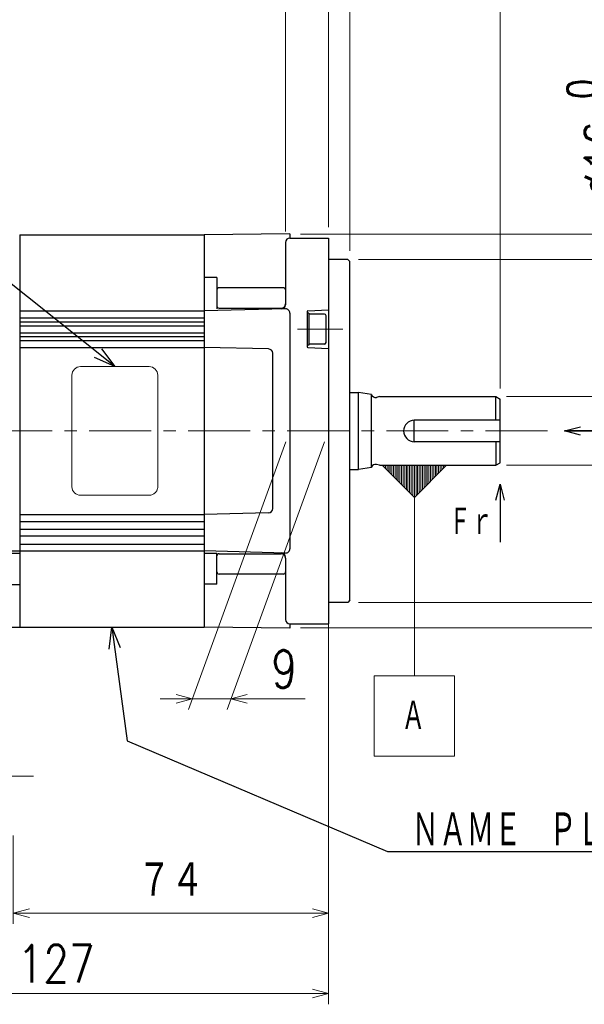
# Model space of a CAD drawing. Header units: millimetres. Extents: x 0 to 1071, y 0 to 742.
# Tile 106 of 130: x 440 to 572, y 391 to 621. Entities that reach past the tile are written whole.
import ezdxf

# ---------------------------------------------------------------- set-up
doc = ezdxf.new("R2010")
doc.units = ezdxf.units.MM
doc.header["$LTSCALE"] = 0.454724
doc.linetypes.add('CENTER', pattern=[50.8, 31.75, -6.35, 6.35, -6.35])
doc.linetypes.add('DASHED', pattern=[19.05, 12.7, -6.35])
doc.layers.add('NoLayerName_001', color=7, linetype='Continuous')
doc.layers.add('NoLayerName_002', color=7, linetype='Continuous')
doc.styles.get("Standard").update_dxf_attribs({"font": 'txt', "bigfont": 'extfont2'})
doc.dimstyles.get("Standard").update_dxf_attribs({"dimtxt": 2.5, "dimasz": 2.5, "dimexe": 1, "dimexo": 1, "dimtad": 1, "dimdec": 3, "dimzin": 0, "dimdsep": 46, "dimtxsty": 'Standard', "dimcen": 2.5, "dimadec": 3, "dimazin": 0, "dimtfac": 0.75, "dimtdec": 3, "dimtmove": 0, "dimatfit": 3, "dimfxl": 1, "dimarcsym": 0})

# ---------------------------------------------------------------- blocks, each defined once
blk = doc.blocks.new('_OPEN30')
at = {"color": 0, "linetype": 'ByBlock', "lineweight": -2}
for p, q in [((-1, 0.267949), (0, 0)), ((0, 0), (-1, -0.267949)), ((0, 0), (-1, 0))]:
    blk.add_line(p, q, dxfattribs=at)
blk = doc.blocks.new('_DOT')
at = {"color": 0, "linetype": 'ByBlock', "lineweight": -2}
blk.add_line((-0.5, 0), (-1, 0), dxfattribs=at)
at = {"color": 0, "linetype": 'ByBlock', "lineweight": -2, "const_width": 0.5}
blk.add_lwpolyline([(-0.25, 0, 1), (0.25, 0, 1)], format="xyb", close=True, dxfattribs=at)
blk = doc.blocks.new('*D141')
at = {"layer": 'Defpoints', "color": 0}
for p in [(512.5, 637.5), (512.5, 570), (502.5, 569)]:
    blk.add_point(p, dxfattribs=at)
at = {"layer": 'NoLayerName_001', "color": 0, "linetype": 'Continuous', "lineweight": 13}
for p, q in [((502.5, 571.5), (502.5, 640)), ((512.5, 572.5), (512.5, 640)), ((502.5, 637.5), (482.948, 637.5)), ((499.375, 637.5), (496.25, 637.5)), ((502.5, 637.5), (512.5, 637.5)), ((515.625, 637.5), (518.75, 637.5))]:
    blk.add_line(p, q, dxfattribs=at)
at = {"layer": 'NoLayerName_001', "color": 0, "lineweight": 13, "xscale": 3.125, "yscale": 3.125, "zscale": 3.125, "rotation": 180}
blk.add_blockref('_DOT', (512.5, 637.5), dxfattribs=at)
at = {"layer": 'NoLayerName_001', "color": 0, "lineweight": 13, "xscale": 3.125, "yscale": 3.125, "zscale": 3.125}
blk.add_blockref('_OPEN30', (502.5, 637.5), dxfattribs=at)
at = {"layer": 'NoLayerName_001', "color": 0, "lineweight": 13, "insert": (489.599, 644.466875), "char_height": 8.75, "attachment_point": 5}
blk.add_mtext('\\W0.8000;10', dxfattribs=at)
blk = doc.blocks.new('*D142')
at = {"layer": 'Defpoints', "color": 0}
for p in [(512.5, 637.5), (512.5, 570), (517.5, 564.5)]:
    blk.add_point(p, dxfattribs=at)
at = {"layer": 'NoLayerName_001', "color": 0, "linetype": 'Continuous', "lineweight": 13}
for p, q in [((512.5, 572.5), (512.5, 640)), ((517.5, 567), (517.5, 640)), ((509.375, 637.5), (506.25, 637.5)), ((517.5, 637.5), (512.5, 637.5)), ((517.5, 637.5), (533.566, 637.5)), ((520.625, 637.5), (523.75, 637.5))]:
    blk.add_line(p, q, dxfattribs=at)
at = {"layer": 'NoLayerName_001', "color": 0, "lineweight": 13, "xscale": 3.125, "yscale": 3.125, "zscale": 3.125}
blk.add_blockref('_DOT', (512.5, 637.5), dxfattribs=at)
at = {"layer": 'NoLayerName_001', "color": 0, "lineweight": 13, "xscale": 3.125, "yscale": 3.125, "zscale": 3.125, "rotation": 180}
blk.add_blockref('_OPEN30', (517.5, 637.5), dxfattribs=at)
at = {"layer": 'NoLayerName_001', "color": 0, "lineweight": 13, "insert": (528.658, 644.466875), "char_height": 8.75, "attachment_point": 5}
blk.add_mtext('\\W0.8000;5', dxfattribs=at)
blk = doc.blocks.new('*D143')
at = {"layer": 'Defpoints', "color": 0}
for p in [(552.5, 693.75), (372.5, 561.12), (552.5, 532.42)]:
    blk.add_point(p, dxfattribs=at)
at = {"layer": 'NoLayerName_001', "color": 0, "linetype": 'Continuous', "lineweight": 13}
for p, q in [((372.5, 563.62), (372.5, 696.25)), ((552.5, 534.92), (552.5, 696.25)), ((376.25, 693.75), (548.75, 693.75))]:
    blk.add_line(p, q, dxfattribs=at)
at = {"layer": 'NoLayerName_001', "color": 0, "lineweight": 13, "xscale": 3.75, "yscale": 3.75, "zscale": 3.75, "rotation": 180}
blk.add_blockref('_OPEN30', (372.5, 693.75), dxfattribs=at)
at = {"layer": 'NoLayerName_001', "color": 0, "lineweight": 13, "xscale": 3.75, "yscale": 3.75, "zscale": 3.75}
blk.add_blockref('_OPEN30', (552.5, 693.75), dxfattribs=at)
at = {"layer": 'NoLayerName_001', "color": 0, "lineweight": 13, "insert": (462.5, 701.43), "char_height": 8.75, "attachment_point": 5}
blk.add_mtext('\\W0.8000;１８１', dxfattribs=at)
blk = doc.blocks.new('*D144')
at = {"layer": 'Defpoints', "color": 0}
for p in [(512.5, 675), (512.5, 570), (372.5, 561.12)]:
    blk.add_point(p, dxfattribs=at)
at = {"layer": 'NoLayerName_001', "color": 0, "linetype": 'Continuous', "lineweight": 13}
for p, q in [((372.5, 563.62), (372.5, 677.5)), ((512.5, 572.5), (512.5, 677.5)), ((376.25, 675), (508.75, 675))]:
    blk.add_line(p, q, dxfattribs=at)
at = {"layer": 'NoLayerName_001', "color": 0, "lineweight": 13, "xscale": 3.75, "yscale": 3.75, "zscale": 3.75, "rotation": 180}
blk.add_blockref('_OPEN30', (372.5, 675), dxfattribs=at)
at = {"layer": 'NoLayerName_001', "color": 0, "lineweight": 13, "xscale": 3.75, "yscale": 3.75, "zscale": 3.75}
blk.add_blockref('_OPEN30', (512.5, 675), dxfattribs=at)
at = {"layer": 'NoLayerName_001', "color": 0, "lineweight": 13, "insert": (442.5, 682.68), "char_height": 8.75, "attachment_point": 5}
blk.add_mtext('\\W0.8000;１４１', dxfattribs=at)
blk = doc.blocks.new('*D146')
at = {"layer": 'Defpoints', "color": 0}
for p in [(512.5, 656.25), (512.5, 570), (410, 569.5)]:
    blk.add_point(p, dxfattribs=at)
at = {"layer": 'NoLayerName_001', "color": 0, "linetype": 'Continuous', "lineweight": 13}
for p, q in [((410, 572), (410, 658.75)), ((512.5, 572.5), (512.5, 658.75)), ((413.75, 656.25), (508.75, 656.25))]:
    blk.add_line(p, q, dxfattribs=at)
at = {"layer": 'NoLayerName_001', "color": 0, "lineweight": 13, "xscale": 3.75, "yscale": 3.75, "zscale": 3.75, "rotation": 180}
blk.add_blockref('_OPEN30', (410, 656.25), dxfattribs=at)
at = {"layer": 'NoLayerName_001', "color": 0, "lineweight": 13, "xscale": 3.75, "yscale": 3.75, "zscale": 3.75}
blk.add_blockref('_OPEN30', (512.5, 656.25), dxfattribs=at)
at = {"layer": 'NoLayerName_001', "color": 0, "lineweight": 13, "insert": (461.25, 664), "char_height": 8.75, "attachment_point": 5}
blk.add_mtext('\\W0.8000;１０３', dxfattribs=at)
blk = doc.blocks.new('*D147')
at = {"layer": 'Defpoints', "color": 0}
for p in [(512.5, 675), (512.5, 570), (552.5, 532.42)]:
    blk.add_point(p, dxfattribs=at)
at = {"layer": 'NoLayerName_001', "color": 0, "linetype": 'Continuous', "lineweight": 13}
for p, q in [((512.5, 572.5), (512.5, 677.5)), ((552.5, 534.92), (552.5, 677.5)), ((548.75, 675), (516.25, 675))]:
    blk.add_line(p, q, dxfattribs=at)
at = {"layer": 'NoLayerName_001', "color": 0, "lineweight": 13, "xscale": 3.75, "yscale": 3.75, "zscale": 3.75, "rotation": 180}
blk.add_blockref('_OPEN30', (512.5, 675), dxfattribs=at)
at = {"layer": 'NoLayerName_001', "color": 0, "lineweight": 13, "xscale": 3.75, "yscale": 3.75, "zscale": 3.75}
blk.add_blockref('_OPEN30', (552.5, 675), dxfattribs=at)
at = {"layer": 'NoLayerName_001', "color": 0, "lineweight": 13, "insert": (532.5, 682.06), "char_height": 8.75, "attachment_point": 5}
blk.add_mtext('\\W0.8000;40', dxfattribs=at)
blk = doc.blocks.new('*D148')
at = {"layer": 'Defpoints', "color": 0}
for p in [(503.5, 570.92), (637.5, 570.92), (503.5, 479.08)]:
    blk.add_point(p, dxfattribs=at)
at = {"layer": 'NoLayerName_001', "color": 0, "linetype": 'Continuous', "lineweight": 13}
for p, q in [((506, 570.92), (640, 570.92)), ((637.5, 484.08), (637.5, 565.92)), ((506, 479.08), (640, 479.08))]:
    blk.add_line(p, q, dxfattribs=at)
at = {"layer": 'NoLayerName_001', "color": 0, "lineweight": 13, "xscale": 5, "yscale": 5, "zscale": 5}
for p, rotation in [((637.5, 570.92), 90), ((637.5, 479.08), 270)]:
    blk.add_blockref('_OPEN30', p, dxfattribs=dict(at, rotation=rotation))
at = {"layer": 'NoLayerName_001', "color": 0, "lineweight": 13, "insert": (629.37, 525), "char_height": 8.75, "attachment_point": 5, "rotation": 90}
blk.add_mtext('\\W0.8000;□92', dxfattribs=at)
blk = doc.blocks.new('*D149')
at = {"layer": 'Defpoints', "color": 0}
for p in [(517, 565), (612.5, 565), (517, 485)]:
    blk.add_point(p, dxfattribs=at)
at = {"layer": 'NoLayerName_001', "color": 0, "linetype": 'Continuous', "lineweight": 13}
for p, q in [((519.5, 565), (615, 565)), ((612.5, 490), (612.5, 560)), ((519.5, 485), (615, 485))]:
    blk.add_line(p, q, dxfattribs=at)
at = {"layer": 'NoLayerName_001', "color": 0, "lineweight": 13, "xscale": 5, "yscale": 5, "zscale": 5}
for p, rotation in [((612.5, 565), 90), ((612.5, 485), 270)]:
    blk.add_blockref('_OPEN30', p, dxfattribs=dict(at, rotation=rotation))
at = {"layer": 'NoLayerName_001', "color": 0, "lineweight": 13, "insert": (602.89, 525), "char_height": 8.75, "attachment_point": 5, "rotation": 90}
blk.add_mtext('\\A1;\\W0.8000;%%c８０{{\\H0.80x;\\A1;\\S 0^ -0.030;}}', dxfattribs=at)
blk = doc.blocks.new('*D150')
at = {"layer": 'Defpoints', "color": 0}
for p in [(551.5, 533), (587.5, 533), (551.5, 517)]:
    blk.add_point(p, dxfattribs=at)
at = {"layer": 'NoLayerName_001', "color": 0, "linetype": 'Continuous', "lineweight": 13}
for p, q in [((587.5, 533), (587.5, 625.26)), ((554, 533), (590, 533)), ((587.5, 520.75), (587.5, 529.25)), ((554, 517), (590, 517))]:
    blk.add_line(p, q, dxfattribs=at)
at = {"layer": 'NoLayerName_001', "color": 0, "lineweight": 13, "xscale": 3.75, "yscale": 3.75, "zscale": 3.75}
for p, rotation in [((587.5, 533), 90), ((587.5, 517), 270)]:
    blk.add_blockref('_OPEN30', p, dxfattribs=dict(at, rotation=rotation))
at = {"layer": 'NoLayerName_001', "color": 0, "lineweight": 13, "insert": (576.64, 602.3), "char_height": 8.75, "attachment_point": 5, "rotation": 90}
blk.add_mtext('\\A1;\\W0.8000;%%c16{\\H7.000000;\\S 0^ -0.011;}', dxfattribs=at)
blk = doc.blocks.new('*D151')
at = {"layer": 'Defpoints', "color": 0}
for p in [(512.5, 482.5), (385.5, 464.3), (385.5, 393.75)]:
    blk.add_point(p, dxfattribs=at)
at = {"layer": 'NoLayerName_001', "color": 0, "linetype": 'Continuous', "lineweight": 13}
for p, q in [((512.5, 480), (512.5, 391.25)), ((385.5, 461.8), (385.5, 391.25)), ((508.75, 393.75), (389.25, 393.75))]:
    blk.add_line(p, q, dxfattribs=at)
at = {"layer": 'NoLayerName_001', "color": 0, "lineweight": 13, "xscale": 3.75, "yscale": 3.75, "zscale": 3.75, "rotation": 180}
blk.add_blockref('_OPEN30', (385.5, 393.75), dxfattribs=at)
at = {"layer": 'NoLayerName_001', "color": 0, "lineweight": 13, "xscale": 3.75, "yscale": 3.75, "zscale": 3.75}
blk.add_blockref('_OPEN30', (512.5, 393.75), dxfattribs=at)
at = {"layer": 'NoLayerName_001', "color": 0, "lineweight": 13, "insert": (449, 400.72), "char_height": 8.75, "attachment_point": 5}
blk.add_mtext('\\W0.8000;127', dxfattribs=at)
blk = doc.blocks.new('*D152')
at = {"layer": 'Defpoints', "color": 0}
for p in [(512.5, 480), (439, 433.13), (439, 412.5)]:
    blk.add_point(p, dxfattribs=at)
at = {"layer": 'NoLayerName_002', "color": 0, "linetype": 'Continuous', "lineweight": 13}
for p, q in [((512.5, 477.5), (512.5, 410)), ((439, 430.63), (439, 410)), ((508.75, 412.5), (442.75, 412.5))]:
    blk.add_line(p, q, dxfattribs=at)
at = {"layer": 'NoLayerName_002', "color": 0, "lineweight": 13, "xscale": 3.75, "yscale": 3.75, "zscale": 3.75, "rotation": 180}
blk.add_blockref('_OPEN30', (439, 412.5), dxfattribs=at)
at = {"layer": 'NoLayerName_002', "color": 0, "lineweight": 13, "xscale": 3.75, "yscale": 3.75, "zscale": 3.75}
blk.add_blockref('_OPEN30', (512.5, 412.5), dxfattribs=at)
at = {"layer": 'NoLayerName_002', "color": 0, "lineweight": 13, "insert": (475.75, 420.16), "char_height": 8.75, "attachment_point": 5}
blk.add_mtext('\\W0.8000;７４', dxfattribs=at)
blk = doc.blocks.new('*D153')
at = {"layer": 'Defpoints', "color": 0}
for p in [(503.5, 525), (512.5, 525), (480.75, 462.5)]:
    blk.add_point(p, dxfattribs=at)
at = {"layer": 'NoLayerName_001', "color": 0, "linetype": 'Continuous', "lineweight": 13}
for p, q in [((502.59, 522.5), (479.84, 460)), ((511.59, 522.5), (488.84, 460)), ((477, 462.5), (473.25, 462.5)), ((489.75, 462.5), (480.75, 462.5)), ((489.75, 462.5), (507.07, 462.5)), ((493.5, 462.5), (497.25, 462.5))]:
    blk.add_line(p, q, dxfattribs=at)
at = {"layer": 'NoLayerName_001', "color": 0, "lineweight": 13, "xscale": 3.75, "yscale": 3.75, "zscale": 3.75}
blk.add_blockref('_OPEN30', (480.75, 462.5), dxfattribs=at)
at = {"layer": 'NoLayerName_001', "color": 0, "lineweight": 13, "xscale": 3.75, "yscale": 3.75, "zscale": 3.75, "rotation": 180}
blk.add_blockref('_OPEN30', (489.75, 462.5), dxfattribs=at)
at = {"layer": 'NoLayerName_001', "color": 0, "lineweight": 13, "insert": (502.16, 469.47), "char_height": 8.75, "attachment_point": 5}
blk.add_mtext('\\W0.8000;9', dxfattribs=at)
blk = doc.blocks.new('DIM_0001')
at = {"color": 3, "linetype": 'Continuous', "lineweight": 13}
for p, q in [((2.25, 67.46), (2.25, 67.84)), ((2.62, 67.09), (2.62, 67.84)), ((3, 66.71), (3, 67.84)), ((3.37, 66.34), (3.37, 67.84)), ((3.75, 65.96), (3.75, 67.84)), ((4.12, 65.59), (4.12, 67.84)), ((4.5, 65.21), (4.5, 67.84)), ((4.87, 64.84), (4.87, 67.84)), ((5.25, 64.46), (5.25, 67.84)), ((5.62, 64.09), (5.62, 67.84)), ((6, 63.71), (6, 67.84)), ((6.37, 63.34), (6.37, 67.84)), ((6.75, 62.96), (6.75, 67.84)), ((7.12, 62.59), (7.12, 67.84)), ((7.5, 62.21), (7.5, 67.84)), ((7.87, 61.84), (7.87, 67.84)), ((8.25, 61.46), (8.25, 67.84)), ((8.62, 61.09), (8.62, 67.84)), ((9, 60.71), (9, 67.84)), ((9.37, 60.34), (9.37, 67.84)), ((9.75, 60.71), (9.75, 67.84)), ((10.12, 61.09), (10.12, 67.84)), ((10.5, 61.46), (10.5, 67.84)), ((10.87, 61.84), (10.87, 67.84)), ((11.25, 62.21), (11.25, 67.84)), ((11.62, 62.59), (11.62, 67.84)), ((12, 62.96), (12, 67.84)), ((12.37, 63.34), (12.37, 67.84)), ((12.75, 63.71), (12.75, 67.84)), ((13.12, 64.09), (13.12, 67.84)), ((13.5, 64.46), (13.5, 67.84)), ((13.87, 64.84), (13.87, 67.84)), ((14.25, 65.21), (14.25, 67.84)), ((14.62, 65.59), (14.62, 67.84)), ((15, 65.96), (15, 67.84)), ((15.37, 66.34), (15.37, 67.84)), ((15.75, 66.71), (15.75, 67.84)), ((16.12, 67.09), (16.12, 67.84)), ((16.5, 67.46), (16.5, 67.84))]:
    blk.add_line(p, q, dxfattribs=at)
for points in [[(16.87, 67.84), (9.37, 60.34), (1.87, 67.84)], [(0, 0), (18.75, 0), (18.75, 18.75), (0, 18.75)]]:
    blk.add_lwpolyline(points, close=True, dxfattribs=at)
blk.add_lwpolyline([(9.37, 60.34), (9.37, 18.75)], dxfattribs=at)
at = {"color": 3, "linetype": 'Continuous', "lineweight": 13, "width": 0.666667}
blk.add_text('Ａ', height=7.5, dxfattribs=at).set_placement((6.37, 5.62))

msp = doc.modelspace()

# ---------------------------------------------------------------- linework, layer by layer
at = {"layer": 'NoLayerName_001', "color": 7, "linetype": 'Continuous', "lineweight": 25}
for p, q in [((440.5, 570.75), (440.5, 479.25)), ((440.5, 570.75), (483.5, 570.75)), ((503.5, 571), (483.5, 570.75)), ((483.5, 570.75), (483.5, 479.25)), ((503.5, 571), (503.5, 570)), ((503.5, 570), (512.5, 570)), ((512.5, 570), (512.5, 480)), ((502.5, 569), (502.5, 554.450312)), ((517, 565), (512.5, 565)), ((517.5, 564.5), (517, 565)), ((517.5, 485.5), (517.5, 564.5)), ((486.5, 560.771387), (483.5, 560.771387)), ((486.5, 560.771387), (486.5, 553.475054)), ((502, 558.398256), (487, 558.398256)), ((487, 553.645357), (501.5, 553.645357)), ((440.5, 553), (483.5, 553)), ((440.5, 551.4), (483.5, 551.4)), ((502.475008, 553.474375), (483.5, 553)), ((503.5, 552.474688), (503.5, 497.525312)), ((507.5, 552.810803), (507.5, 544.689197)), ((507.95, 552.499999), (507.5, 552.499999)), ((507.688906, 553.010495), (512.5, 553.277778)), ((507.95, 552.499999), (507.95, 544.999999)), ((511.55, 552.249999), (507.95, 552.249999)), ((511.95, 545.649999), (511.95, 551.849999)), ((440.5, 550.45), (483.5, 550.45)), ((440.5, 549.5), (483.5, 549.5)), ((440.5, 547.9), (483.5, 547.9)), ((440.5, 547), (483.5, 547)), ((440.5, 546.1), (483.5, 546.1)), ((440.5, 544.5), (483.5, 544.5)), ((498.524992, 544.124375), (483.5, 544.5)), ((507.95, 544.999999), (507.5, 544.999999)), ((507.688906, 544.489505), (512.5, 544.222222)), ((511.55, 545.249999), (507.95, 545.249999)), ((499.5, 506.875312), (499.5, 543.124688)), ((517.5, 534), (519.5, 534)), ((522.5, 533.5), (519.5, 534)), ((519.5, 516), (519.5, 534)), ((522.5, 516.5), (522.5, 533.5)), ((524.365, 533.002157), (523.700887, 532.833073)), ((524.356529, 533), (551.5, 533)), ((551.5, 527.5), (551.5, 533)), ((551.5, 533), (552.5, 532.42265)), ((552.5, 517.57735), (552.5, 532.42265)), ((552.5, 527.5), (532.5, 527.5)), ((532.5, 522.5), (532.5, 527.5)), ((552.5, 522.5), (532.5, 522.5)), ((551.5, 522.5), (551.5, 517)), ((524.365, 516.997843), (523.700887, 517.166927)), ((524.356529, 517), (551.5, 517)), ((551.5, 517), (552.5, 517.57735)), ((517.5, 516), (519.5, 516)), ((522.5, 516.5), (519.5, 516)), ((440.5, 505.5), (483.5, 505.5)), ((498.524992, 505.875625), (483.5, 505.5)), ((440.5, 503.9), (483.5, 503.9)), ((440.5, 502.1), (483.5, 502.1)), ((440.5, 500.5), (483.5, 500.5)), ((440.5, 498.6), (483.5, 498.6)), ((410, 497), (440.5, 497)), ((435.5, 496.5), (440.5, 496.5)), ((440.5, 497), (483.5, 497)), ((502.499992, 496.525), (483.5, 497)), ((483.5, 496.524946), (486.5, 496.524946)), ((486.5, 489.228613), (486.5, 496.524946)), ((487, 496.354643), (501.5, 496.354643)), ((502.5, 495.354643), (502.5, 481)), ((502, 491.601744), (487, 491.601744)), ((435.5, 489.211559), (440.5, 489.211559)), ((486.5, 489.228613), (483.5, 489.228613)), ((517, 485), (512.5, 485)), ((517.5, 485.5), (517, 485)), ((435.500001, 479.25), (440.500001, 479.25)), ((440.5, 479.25), (483.5, 479.25)), ((503.5, 479), (483.5, 479.25)), ((503.5, 480), (503.5, 479)), ((503.5, 480), (512.5, 480))]:
    msp.add_line(p, q, dxfattribs=at)
at = {"layer": 'NoLayerName_001', "color": 4, "linetype": 'CENTER', "lineweight": 13}
for p, q in [((505.29352, 548.749999), (515.820292, 548.749999)), ((364.298927, 525), (563.694416, 525)), ((443.75, 444.449), (377.657276, 444.449))]:
    msp.add_line(p, q, dxfattribs=at)
at = {"layer": 'NoLayerName_001', "color": 4, "linetype": 'Continuous', "lineweight": 13}
for p, q in [((454.679761, 540), (470.679761, 540)), ((452.679761, 512), (452.679761, 538)), ((472.679761, 512), (472.679761, 538)), ((470.679761, 510), (454.679761, 510))]:
    msp.add_line(p, q, dxfattribs=at)
at = {"layer": 'NoLayerName_001', "color": 7, "linetype": 'Continuous', "lineweight": 25}
for centre, radius, start, end in [((503.5, 569), 1, 90, 180), ((487, 557.898256), 0.5, 90, 180), ((502, 557.898256), 0.5, 360, 90), ((487, 554.145357), 0.5, 180, 270), ((501.5, 554.645357), 1, 270, 0), ((501.5, 554.450312), 1, 271.43209618, 0), ((502.5, 552.474688), 1, 0, 91.43209618), ((507.7, 552.810803), 0.2, 93.17983012, 180), ((511.55, 551.849999), 0.4, 0, 90), ((507.7, 544.689197), 0.2, 180, 266.82016988), ((511.55, 545.649999), 0.4, 270, 0), ((498.5, 543.124688), 1, 0, 88.56790382), ((523.454156, 533.802157), 1, 197.45989529, 284.2841046), ((532.5, 525), 2.5, 90, 270), ((523.454156, 516.197843), 1, 75.7158954, 162.54010471), ((498.5, 506.875312), 1, 271.43209618, 0), ((487, 495.854643), 0.5, 90, 180), ((501.5, 495.354643), 1, 0, 90), ((501.5, 495.549688), 1, 0, 88.56790382), ((502.5, 497.525312), 1, 268.56790382, 0), ((487, 492.101744), 0.5, 180, 270), ((502, 492.101744), 0.5, 270, 0), ((503.5, 481), 1, 180, 270)]:
    msp.add_arc(centre, radius, start, end, dxfattribs=at)
at = {"layer": 'NoLayerName_001', "color": 4, "linetype": 'Continuous', "lineweight": 13}
for centre, start, end in [((454.679761, 538), 90, 180), ((470.679761, 538), 0, 90), ((454.679761, 512), 180, 270)]:
    msp.add_arc(centre, 2, start, end, dxfattribs=at)
at = {"layer": 'NoLayerName_001', "color": 4, "linetype": 'DASHED', "lineweight": 13}
msp.add_arc((470.679761, 512), 2, 270, 0, dxfattribs=at)

# ---------------------------------------------------------------- block references
at = {"layer": 'NoLayerName_001', "color": 3, "linetype": 'Continuous', "lineweight": 13}
msp.add_blockref('DIM_0001', (523.16394, 449.160553), dxfattribs=at)

# ---------------------------------------------------------------- texts
at = {"layer": 'NoLayerName_001', "color": 3, "lineweight": 13, "insert": (540.588695, 500.288314), "char_height": 7, "attachment_point": 7}
msp.add_mtext('\\A1;\\W0.6667;Ｆｒ', dxfattribs=at)
at = {"layer": 'NoLayerName_001', "color": 3, "linetype": 'Continuous', "lineweight": 13, "insert": (531.874999, 427.500002), "char_height": 8.75, "attachment_point": 7, "line_spacing_factor": 0.6}
msp.add_mtext('\\A1;\\W0.6667;ＮＡＭＥ\u3000ＰＬＡＴＥ', dxfattribs=at)

# ---------------------------------------------------------------- dimensions: what is measured, and where the dimension line sits
at = {"layer": 'NoLayerName_001', "color": 3, "linetype": 'Continuous', "lineweight": 13}
for base, p1, p2, text, override, picture, middle in [((552.5, 693.75), (372.500001, 561.123589), (552.5, 532.42265), '\\W0.8000;１８１', {"dimtxt": 8.75, "dimasz": 3.75, "dimexe": 2.5, "dimexo": 2.5, "dimgap": 2.5, "dimzin": 8, "dimblk": 'OPEN30', "dimclrd": 0, "dimclre": 0, "dimclrt": 0, "dimtp": 0, "dimtm": 0, "dimlwd": 13, "dimlwe": 13}, '*D143', (462.5, 693.75)), ((512.5, 675), (372.500001, 561.123589), (512.5, 570), '\\W0.8000;１４１', {"dimtxt": 8.75, "dimasz": 3.75, "dimexe": 2.5, "dimexo": 2.5, "dimgap": 2.5, "dimzin": 8, "dimblk": 'OPEN30', "dimclrd": 0, "dimclre": 0, "dimclrt": 0, "dimtp": 0, "dimtm": 0, "dimlwd": 13, "dimlwe": 13}, '*D144', (442.5, 675)), ((512.5, 656.25), (409.999999, 569.500006), (512.5, 570), '\\W0.8000;１０３', {"dimtxt": 8.75, "dimasz": 3.75, "dimexe": 2.5, "dimexo": 2.5, "dimgap": 2.5, "dimzin": 8, "dimblk": 'OPEN30', "dimclrd": 0, "dimclre": 0, "dimclrt": 0, "dimtp": 0, "dimtm": 0, "dimlwd": 13, "dimlwe": 13}, '*D146', (461.25, 656.25)), ((512.5, 637.5), (502.5, 569), (512.5, 570), '\\W0.8000;<>', {"dimtxt": 8.75, "dimasz": 3.125, "dimexe": 2.5, "dimexo": 2.5, "dimgap": 2.5, "dimzin": 8, "dimblk1": 'OPEN30', "dimblk2": 'DOT', "dimsah": 1, "dimclrd": 0, "dimclre": 0, "dimclrt": 0, "dimtp": 0, "dimtm": 0, "dimlwd": 13, "dimlwe": 13}, '*D141', (489.599, 637.5))]:
    dim = msp.add_linear_dim(base=base, p1=p1, p2=p2, text=text, dimstyle='Standard', override=override, dxfattribs=at)
    dim.commit()
    dim.dimension.update_dxf_attribs({"geometry": picture, "text_midpoint": middle, "dimtype": 160})
for base, p1, p2, angle, text, override, picture, middle in [((512.5, 675), (552.5, 532.42265), (512.5, 570), 180, '\\W0.8000;<>', {"dimtxt": 8.75, "dimasz": 3.75, "dimexe": 2.5, "dimexo": 2.5, "dimgap": 2.5, "dimzin": 8, "dimblk": 'OPEN30', "dimclrd": 0, "dimclre": 0, "dimclrt": 0, "dimtp": 0, "dimtm": 0, "dimlwd": 13, "dimlwe": 13}, '*D147', (532.5, 675)), ((512.5, 637.5), (517.5, 564.5), (512.5, 570), 180, '\\W0.8000;<>', {"dimtxt": 8.75, "dimasz": 3.125, "dimexe": 2.5, "dimexo": 2.5, "dimgap": 2.5, "dimzin": 8, "dimblk1": 'OPEN30', "dimblk2": 'DOT', "dimsah": 1, "dimclrd": 0, "dimclre": 0, "dimclrt": 0, "dimtp": 0, "dimtm": 0, "dimlwd": 13, "dimlwe": 13}, '*D142', (528.658, 637.5)), ((587.5, 533), (551.5, 517), (551.5, 533), 90, '\\W0.8000;<>', {"dimtxt": 8.75, "dimasz": 3.75, "dimexe": 2.5, "dimexo": 2.5, "dimgap": 2.5, "dimdec": 5, "dimzin": 8, "dimpost": '%%c<>', "dimblk": 'OPEN30', "dimclrd": 0, "dimclre": 0, "dimclrt": 0, "dimtol": 1, "dimtp": 0, "dimtm": 0.011, "dimtfac": 0.8, "dimtolj": 1, "dimlwd": 13, "dimlwe": 13}, '*D150', (587.5, 602.299999)), ((637.5, 570.922414), (503.5, 479.077586), (503.5, 570.922414), 90, '\\W0.8000;<>', {"dimtxt": 8.75, "dimasz": 5, "dimexe": 2.5, "dimexo": 2.5, "dimgap": 2.5, "dimdec": 0, "dimzin": 8, "dimpost": '□<>', "dimblk": 'OPEN30', "dimclrd": 0, "dimclre": 0, "dimclrt": 0, "dimtp": 0, "dimtm": 0, "dimlwd": 13, "dimlwe": 13}, '*D148', (637.5, 525)), ((612.5, 565), (517, 485), (517, 565), 90, '\\W0.8000;%%c８０{{\\H0.80x;\\A1;\\S 0^ -0.030;}}', {"dimtxt": 8.75, "dimasz": 5, "dimexe": 2.5, "dimexo": 2.5, "dimgap": 1.250001, "dimdec": 1, "dimzin": 8, "dimpost": '%%c<>{{\\H0.80x;\\A1;\\S 0^ -0.030;}}', "dimblk": 'OPEN30', "dimclrd": 0, "dimclre": 0, "dimclrt": 0, "dimtp": 0, "dimtm": 0.03, "dimtfac": 0.8, "dimtolj": 1, "dimlwd": 13, "dimlwe": 13}, '*D149', (612.5, 525)), ((385.500001, 393.75), (512.5, 482.5), (385.500001, 464.296655), 180, '\\W0.8000;<>', {"dimtxt": 8.75, "dimasz": 3.75, "dimexe": 2.5, "dimexo": 2.5, "dimgap": 2.5, "dimzin": 8, "dimblk": 'OPEN30', "dimclrd": 0, "dimclre": 0, "dimclrt": 0, "dimtp": 0, "dimtm": 0, "dimlwd": 13, "dimlwe": 13}, '*D151', (449, 393.75))]:
    dim = msp.add_linear_dim(base=base, p1=p1, p2=p2, angle=angle, text=text, dimstyle='Standard', override=override, dxfattribs=at)
    dim.commit()
    dim.dimension.update_dxf_attribs({"geometry": picture, "text_midpoint": middle, "dimtype": 160})
dim = msp.add_linear_dim(base=(480.75186, 462.5), p1=(512.5, 525), p2=(503.5, 525), angle=180, text='\\W0.8000;<>', dimstyle='Standard', override={"dimtxt": 8.75, "dimasz": 3.75, "dimexe": 2.5, "dimexo": 2.5, "dimgap": 2.5, "dimdec": 5, "dimzin": 8, "dimblk": 'OPEN30', "dimclrd": 0, "dimclre": 0, "dimclrt": 0, "dimtp": 0, "dimtm": 0, "dimlwd": 13, "dimlwe": 13}, dxfattribs=at)
dim.commit()
dim.dimension.update_dxf_attribs({"geometry": '*D153', "text_midpoint": (502.15986, 462.5), "dimtype": 160, "oblique_angle": 70})
at = {"layer": 'NoLayerName_002', "color": 3, "linetype": 'Continuous', "lineweight": 13}
dim = msp.add_linear_dim(base=(439.000062, 412.5), p1=(512.5, 480), p2=(439.000062, 433.128408), angle=180, text='\\W0.8000;７４', dimstyle='Standard', override={"dimtxt": 8.75, "dimasz": 3.75, "dimexe": 2.5, "dimexo": 2.5, "dimgap": 2.5, "dimzin": 8, "dimblk": 'OPEN30', "dimclrd": 0, "dimclre": 0, "dimclrt": 0, "dimtp": 0, "dimtm": 0, "dimlwd": 13, "dimlwe": 13}, dxfattribs=at)
dim.commit()
dim.dimension.update_dxf_attribs({"geometry": '*D152', "text_midpoint": (475.750031, 412.5), "dimtype": 160})

# ---------------------------------------------------------------- leaders
at = {"layer": 'NoLayerName_001', "color": 3, "linetype": 'Continuous', "lineweight": 13, "annotation_type": 0, "has_hookline": 1, "text_width": 70.913545}
for points, hookline_direction in [([(462.679761, 540), (361.25, 620.625), (356.25, 620.625)], 1), ([(462, 479.25), (465.541548, 452.730254), (526.249999, 426.875002), (531.249999, 426.875002)], 0)]:
    msp.add_leader(points, dimstyle='Standard', override={"dimtxt": 8.75, "dimasz": 5, "dimldrblk": 'OPEN30'}, dxfattribs=dict(at, hookline_direction=hookline_direction))
at = {"layer": 'NoLayerName_001', "color": 7, "linetype": 'Continuous', "lineweight": 50}
for points in [[(583.503103, 525), (567.5, 525)], [(567.5, 525), (583.503103, 525)], [(552.5, 512.57735), (552.5, 499.026456)]]:
    msp.add_leader(points, dimstyle='Standard', override={"dimasz": 3.75, "dimldrblk": 'OPEN30'}, dxfattribs=at)

doc.saveas('drawing.dxf')
